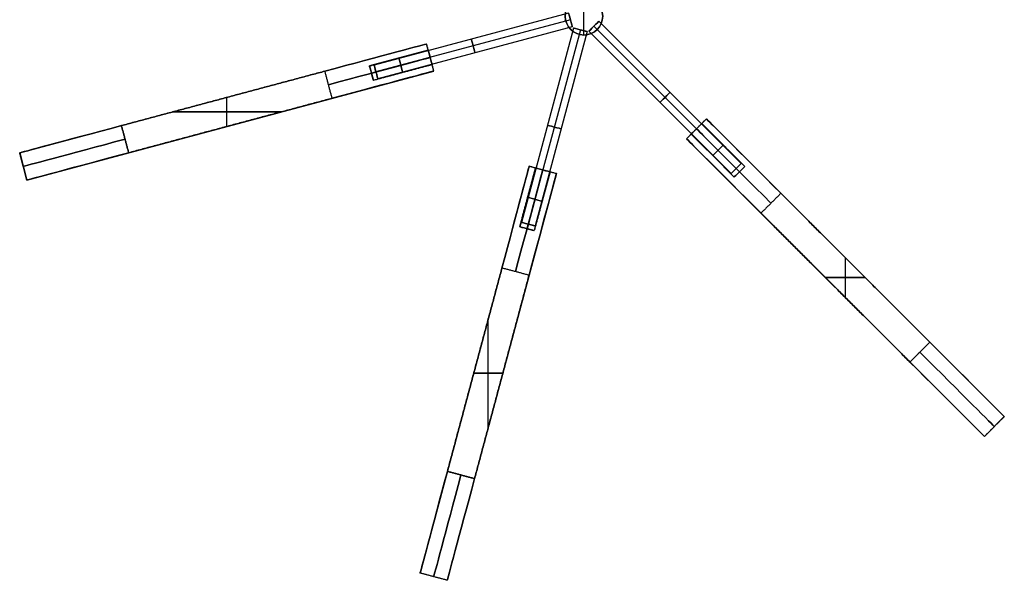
# Model space of a CAD drawing. Header units: millimetres. Extents: x -921 to 991, y -979 to 953.
# Tile 5 of 9: x 509 to 930, y -241 to -1. Entities that reach past the tile are written whole.
import ezdxf

# ---------------------------------------------------------------- set-up
doc = ezdxf.new("R2010")
doc.units = ezdxf.units.MM
doc.layers.add('Default', color=7, linetype='Continuous', true_color=0x000000)

msp = doc.modelspace()

# ---------------------------------------------------------------- linework, layer by layer
at = {"layer": 'Default', "color": 33, "true_color": 0xb89960}
for p, q in [((750, -8, -380), (750, 8, -380)), ((750, -8, 380), (750, 8, 380)), ((743.43, 1.34, 180), (660.36, -20.91, 180)), ((743.43, 1.34, -180), (660.36, -20.91, -180)), ((743.43, 1.34, 180), (744.98, -4.45, 180)), ((743.43, 1.34, -180), (744.98, -4.45, -180)), ((744.2, -1.55, 183), (661.13, -23.81, 183)), ((744.2, -1.55, 177), (661.13, -23.81, 177)), ((744.2, -1.55, -177), (661.13, -23.81, -177)), ((744.2, -1.55, -183), (661.13, -23.81, -183)), ((744.2, -1.55, 177), (744.2, -1.55, 183)), ((744.2, -1.55, -183), (744.2, -1.55, -177)), ((752.12, -6.36, 180), (756.36, -2.12, 180)), ((752.12, -6.36, -180), (756.36, -2.12, -180)), ((756.36, -2.12, 180), (817.18, -62.93, 180)), ((756.36, -2.12, -180), (817.18, -62.93, -180)), ((744.98, -4.45, 180), (661.91, -26.71, 180)), ((744.98, -4.45, -180), (661.91, -26.71, -180)), ((745.55, -5.02, 180), (723.29, -88.09, 180)), ((745.55, -5.02, -180), (723.29, -88.09, -180)), ((748.45, -5.8, 183), (726.19, -88.87, 183)), ((748.45, -5.8, 177), (726.19, -88.87, 177)), ((748.45, -5.8, -177), (726.19, -88.87, -177)), ((748.45, -5.8, -183), (726.19, -88.87, -183)), ((751.34, -6.57, 180), (729.09, -89.64, 180)), ((751.34, -6.57, -180), (729.09, -89.64, -180)), ((751.34, -6.57, 180), (745.55, -5.02, 180)), ((751.34, -6.57, -180), (745.55, -5.02, -180)), ((748.45, -5.8, 183), (748.45, -5.8, 177)), ((748.45, -5.8, -177), (748.45, -5.8, -183)), ((750, -8, -380), (750, -8, 380)), ((752.12, -6.36, 180), (812.93, -67.18, 180)), ((752.12, -6.36, -180), (812.93, -67.18, -180)), ((754.24, -4.24, 183), (815.05, -65.05, 183)), ((754.24, -4.24, 177), (815.05, -65.05, 177)), ((754.24, -4.24, 177), (754.24, -4.24, 183)), ((754.24, -4.24, -177), (815.05, -65.05, -177)), ((754.24, -4.24, -183), (815.05, -65.05, -183)), ((754.24, -4.24, -183), (754.24, -4.24, -177)), ((660.36, -20.91, 180), (661.91, -26.71, 180)), ((660.36, -20.91, -180), (661.91, -26.71, -180)), ((661.13, -23.81, 177), (661.13, -23.81, 183)), ((661.13, -23.81, -183), (661.13, -23.81, -177)), ((812.93, -67.18, 180), (817.18, -62.93, 180)), ((812.93, -67.18, -180), (817.18, -62.93, -180)), ((815.05, -65.05, 177), (815.05, -65.05, 183)), ((815.05, -65.05, -183), (815.05, -65.05, -177)), ((729.09, -89.64, 180), (723.29, -88.09, 180)), ((729.09, -89.64, -180), (723.29, -88.09, -180)), ((726.19, -88.87, 183), (726.19, -88.87, 177)), ((726.19, -88.87, -177), (726.19, -88.87, -183))]:
    msp.add_line(p, q, dxfattribs=at)
at = {"layer": 'Default', "color": 37, "true_color": 0x80674d}
for p, q in [((508.9, -58.39), (682.76, -11.8)), ((685.87, -23.4), (682.76, -11.8)), ((683.49, -14.51, 180), (658.37, -21.24, 180)), ((683.49, -14.51, -180), (658.37, -21.24, -180)), ((684.32, -17.6, 176.8), (659.2, -24.33, 176.8)), ((684.32, -17.6, 183.2), (659.2, -24.33, 183.2)), ((684.32, -17.6, -183.2), (659.2, -24.33, -183.2)), ((684.32, -17.6, -176.8), (659.2, -24.33, -176.8)), ((684.32, -17.6, -255), (684.32, -17.6, -183.2)), ((684.32, -17.6, -176.8), (684.32, -17.6, 176.8)), ((684.32, -17.6, 183.2), (684.32, -17.6, 255)), ((512, -69.98), (685.87, -23.4)), ((658.37, -21.24, 180), (660.03, -27.42, 180)), ((658.37, -21.24, -180), (660.03, -27.42, -180)), ((659.2, -24.33, 176.8), (659.2, -24.33, 183.2)), ((659.2, -24.33, -183.2), (659.2, -24.33, -176.8)), ((595.83, -35.1, 300), (595.83, -35.1, -300)), ((597.38, -47.11, 300), (597.38, -34.68, 300)), ((597.38, -47.11, -300), (597.38, -34.68, -300)), ((574.2, -40.89, 300), (620.57, -40.89, 300)), ((620.57, -40.89, -300), (574.2, -40.89, -300)), ((802.33, -43.84), (793.84, -52.33)), ((802.33, -43.84), (929.61, -171.12)), ((598.94, -46.69, 300), (598.94, -46.69, -300)), ((798.08, -48.08, -255), (798.08, -48.08, -183.2)), ((798.08, -48.08, -176.8), (798.08, -48.08, 176.8)), ((798.08, -48.08, 183.2), (798.08, -48.08, 255)), ((798.08, -48.08, 176.8), (816.47, -66.47, 176.8)), ((798.08, -48.08, 183.2), (816.47, -66.47, 183.2)), ((798.08, -48.08, -183.2), (816.47, -66.47, -183.2)), ((798.08, -48.08, -176.8), (816.47, -66.47, -176.8)), ((793.84, -52.33), (921.12, -179.61)), ((512, -69.98, -255), (508.9, -58.39, -255)), ((508.9, -58.39), (512, -69.98)), ((510.45, -64.19, 255), (508.9, -58.39, 255)), ((510.45, -64.19, -255), (510.45, -64.19, 255)), ((726.6, -64.13), (680.02, -238)), ((738.2, -67.24), (691.61, -241.1)), ((729.31, -64.85, 180), (722.58, -89.97, 180)), ((732.4, -65.68, 176.8), (725.67, -90.8, 176.8)), ((732.4, -65.68, 183.2), (725.67, -90.8, 183.2)), ((732.4, -65.68, -183.2), (725.67, -90.8, -183.2)), ((732.4, -65.68, -176.8), (725.67, -90.8, -176.8)), ((726.6, -64.13), (738.2, -67.24)), ((735.49, -66.51, 180), (728.76, -91.63, 180)), ((735.49, -66.51, -180), (728.76, -91.63, -180)), ((732.4, -65.68, 255), (732.4, -65.68, 183.2)), ((732.4, -65.68, 176.8), (732.4, -65.68, -176.8)), ((732.4, -65.68, -183.2), (732.4, -65.68, -255)), ((814.21, -68.73, 180), (818.73, -64.21, 180)), ((814.21, -68.73, -180), (818.73, -64.21, -180)), ((816.47, -66.47, 176.8), (816.47, -66.47, 183.2)), ((816.47, -66.47, -183.2), (816.47, -66.47, -176.8)), ((728.76, -91.63, 180), (722.58, -89.97, 180)), ((728.76, -91.63, -180), (722.58, -89.97, -180)), ((725.67, -90.8, 183.2), (725.67, -90.8, 176.8)), ((725.67, -90.8, -176.8), (725.67, -90.8, -183.2)), ((861.72, -120.21, 300), (861.72, -103.24, 300)), ((861.72, -120.21, -300), (861.72, -103.24, -300)), ((720.42, -109.06, -300), (714.96, -107.6, -300)), ((865.97, -107.48, -300), (865.97, -107.48, 300)), ((853.24, -111.72, 300), (870.21, -111.72, 300)), ((870.21, -111.72, -300), (853.24, -111.72, -300)), ((857.48, -115.97, -300), (857.48, -115.97, 300)), ((709.11, -175.8, 300), (709.11, -129.43, 300)), ((709.11, -175.8, -300), (709.11, -129.43, -300)), ((703.31, -151.06, -300), (703.31, -151.06, 300)), ((702.89, -152.62, 300), (715.32, -152.62, 300)), ((715.32, -152.62, -300), (702.89, -152.62, -300)), ((714.9, -154.17, -300), (714.9, -154.17, 300)), ((929.61, -171.12, -255), (921.12, -179.61, -255)), ((921.12, -179.61), (929.61, -171.12)), ((929.61, -171.12, 255), (921.12, -179.61, 255)), ((925.36, -175.36, -255), (925.36, -175.36, 255)), ((691.61, -241.1), (680.02, -238)), ((691.61, -241.1, 255), (680.02, -238, 255)), ((685.81, -239.55, 255), (685.81, -239.55, -255))]:
    msp.add_line(p, q, dxfattribs=at)
at = {"layer": 'Default', "color": 33, "true_color": 0xb89960}
for centre in [(750, 0, -380), (750, 0)]:
    msp.add_circle(centre, 8, dxfattribs=at)
at = {"layer": 'Default', "color": 33, "true_color": 0xb89960, "extrusion": (0, 0, -1)}
msp.add_circle((-750, 0, -380), 8, dxfattribs=at)
at = {"layer": 'Default', "color": 33, "true_color": 0xb89960, "extrusion": (-0.965926, -0.258819, 0)}
for centre in [(194.11, 180, -718.44), (194.11, -180, -718.44), (194.11, 180, -675.44), (194.11, -180, -675.44)]:
    msp.add_circle(centre, 3, dxfattribs=at)
at = {"layer": 'Default', "color": 33, "true_color": 0xb89960, "extrusion": (0.707107, -0.707107, 0)}
for centre in [(530.33, 180, 536.33), (530.33, -180, 536.33), (530.33, 180, 579.33), (530.33, -180, 579.33)]:
    msp.add_circle(centre, 3, dxfattribs=at)
at = {"layer": 'Default', "color": 33, "true_color": 0xb89960, "extrusion": (-0.258819, -0.965926, 0)}
for centre in [(724.44, 180, -188.11), (724.44, -180, -188.11), (724.44, 180, -145.11), (724.44, -180, -145.11)]:
    msp.add_circle(centre, 3, dxfattribs=at)
at = {"layer": 'Default', "color": 33, "true_color": 0xb89960, "extrusion": (0.965926, 0.258819, 0)}
for centre in [(-194.11, 180, 632.44), (-194.11, -180, 632.44)]:
    msp.add_circle(centre, 3, dxfattribs=at)
at = {"layer": 'Default', "color": 33, "true_color": 0xb89960, "extrusion": (-0.707107, 0.707107, 0)}
for centre in [(-530.33, 180, -622.33), (-530.33, -180, -622.33)]:
    msp.add_circle(centre, 3, dxfattribs=at)
at = {"layer": 'Default', "color": 33, "true_color": 0xb89960, "extrusion": (0.258819, 0.965926, 0)}
for centre in [(-724.44, 180, 102.11), (-724.44, -180, 102.11)]:
    msp.add_circle(centre, 3, dxfattribs=at)
at = {"layer": 'Default', "color": 37, "true_color": 0x80674d, "extrusion": (0.258819, -0.965926, 3.74454e-09)}
for centre, start, end in [((611.44, 255, 188.11), 360, 90), ((521.44, -255, 188.11), 180, 270)]:
    msp.add_arc(centre, 45, start, end, dxfattribs=at)
at = {"layer": 'Default', "color": 37, "true_color": 0x80674d, "extrusion": (0.258819, -0.965926, -3.74454e-09)}
for centre, start, end in [((611.44, -255, 188.11), 270, 0), ((521.44, 255, 188.11), 90, 180)]:
    msp.add_arc(centre, 45, start, end, dxfattribs=at)
at = {"layer": 'Default', "color": 37, "true_color": 0x80674d, "extrusion": (-0.965926, -0.258819, -5.55178e-09)}
for centre in [(194.11, 180, -656.44), (194.11, -180, -656.44)]:
    msp.add_arc(centre, 3.2, 90, 180, dxfattribs=at)
at = {"layer": 'Default', "color": 37, "true_color": 0x80674d, "extrusion": (-0.965926, -0.258819, 5.55174e-09)}
msp.add_arc((194.11, 180, -656.44), 3.2, 180, 270, dxfattribs=at)
at = {"layer": 'Default', "color": 37, "true_color": 0x80674d, "extrusion": (-0.965926, -0.258819, 5.55175e-09)}
msp.add_arc((194.11, -180, -656.44), 3.2, 180, 270, dxfattribs=at)
at = {"layer": 'Default', "color": 37, "true_color": 0x80674d, "extrusion": (-0.258819, 0.965926, 0)}
for centre, start, end in [((-611.44, 255, -194.11), 90, 180), ((-611.44, -255, -194.11), 180, 270), ((-521.44, -255, -194.11), 270, 360), ((-521.44, 255, -194.11), 0, 90)]:
    msp.add_arc(centre, 45, start, end, dxfattribs=at)
at = {"layer": 'Default', "color": 37, "true_color": 0x80674d, "extrusion": (-0.965926, -0.258819, 0)}
for centre, start, end in [((194.11, 180, -643.44), 180, 0), ((194.11, 180, -643.44), 360, 180), ((194.11, -180, -643.44), 180, 0), ((194.11, -180, -643.44), 360, 180), ((194.11, 180, -630.44), 180, 0), ((194.11, 180, -630.44), 0, 180), ((194.11, -180, -630.44), 180, 0), ((194.11, -180, -630.44), 0, 180)]:
    msp.add_arc(centre, 3.2, start, end, dxfattribs=at)
at = {"layer": 'Default', "color": 37, "true_color": 0x80674d, "extrusion": (-0.965926, -0.258819, 1.72442e-09)}
msp.add_arc((194.11, 180, -656.44), 3.2, 360, 90, dxfattribs=at)
at = {"layer": 'Default', "color": 37, "true_color": 0x80674d, "extrusion": (-0.965926, -0.258819, -1.72442e-09)}
msp.add_arc((194.11, 180, -656.44), 3.2, 270, 0, dxfattribs=at)
at = {"layer": 'Default', "color": 37, "true_color": 0x80674d, "extrusion": (-0.965926, -0.258819, 1.72445e-09)}
msp.add_arc((194.11, -180, -656.44), 3.2, 360, 90, dxfattribs=at)
at = {"layer": 'Default', "color": 37, "true_color": 0x80674d, "extrusion": (-0.965926, -0.258819, -1.72445e-09)}
msp.add_arc((194.11, -180, -656.44), 3.2, 270, 0, dxfattribs=at)
at = {"layer": 'Default', "color": 37, "true_color": 0x80674d, "extrusion": (-0.258819, 0.965926, -3.74454e-09)}
for centre, start, end in [((-611.44, 255, -200.11), 90, 180), ((-521.44, -255, -200.11), 270, 0)]:
    msp.add_arc(centre, 45, start, end, dxfattribs=at)
at = {"layer": 'Default', "color": 37, "true_color": 0x80674d, "extrusion": (-0.258819, 0.965926, 3.74454e-09)}
for centre, start, end in [((-611.44, -255, -200.11), 180, 270), ((-521.44, 255, -200.11), 360, 90)]:
    msp.add_arc(centre, 45, start, end, dxfattribs=at)
at = {"layer": 'Default', "color": 37, "true_color": 0x80674d, "extrusion": (0.707107, -0.707107, 9.4369e-15)}
msp.add_arc((530.33, 180, 598.33), 3.2, 0, 90, dxfattribs=at)
at = {"layer": 'Default', "color": 37, "true_color": 0x80674d, "extrusion": (0.707107, -0.707107, 2.51213e-14)}
msp.add_arc((530.33, 180, 598.33), 3.2, 270, 360, dxfattribs=at)
at = {"layer": 'Default', "color": 37, "true_color": 0x80674d, "extrusion": (0.707107, -0.707107, 2.51188e-14)}
msp.add_arc((530.33, -180, 598.33), 3.2, 0, 90, dxfattribs=at)
at = {"layer": 'Default', "color": 37, "true_color": 0x80674d, "extrusion": (0.707107, -0.707107, 2.19813e-14)}
msp.add_arc((530.33, -180, 598.33), 3.2, 270, 360, dxfattribs=at)
at = {"layer": 'Default', "color": 37, "true_color": 0x80674d, "extrusion": (-0.707107, -0.707107, 1.57136e-10)}
msp.add_arc((643.33, -255, -536.33), 45, 180, 270, dxfattribs=at)
at = {"layer": 'Default', "color": 37, "true_color": 0x80674d, "extrusion": (-0.707107, -0.707107, -1.57134e-10)}
msp.add_arc((643.33, 255, -536.33), 45, 90, 180, dxfattribs=at)
at = {"layer": 'Default', "color": 37, "true_color": 0x80674d, "extrusion": (0.707107, -0.707107, -6.28037e-15)}
msp.add_arc((530.33, 180, 598.33), 3.2, 90, 180, dxfattribs=at)
at = {"layer": 'Default', "color": 37, "true_color": 0x80674d, "extrusion": (0.707107, -0.707107, 1.11022e-14)}
msp.add_arc((530.33, 180, 598.33), 3.2, 180, 270, dxfattribs=at)
at = {"layer": 'Default', "color": 37, "true_color": 0x80674d, "extrusion": (0.707107, -0.707107, -3.11577e-15)}
msp.add_arc((530.33, -180, 598.33), 3.2, 90, 180, dxfattribs=at)
at = {"layer": 'Default', "color": 37, "true_color": 0x80674d, "extrusion": (0.707107, -0.707107, 1.56819e-14)}
msp.add_arc((530.33, -180, 598.33), 3.2, 180, 270, dxfattribs=at)
at = {"layer": 'Default', "color": 37, "true_color": 0x80674d, "extrusion": (-0.707107, -0.707107, 0)}
for centre, start, end in [((643.33, 255, -530.33), 90, 180), ((643.33, -255, -530.33), 180, 270), ((733.33, -255, -530.33), 270, 360), ((733.33, 255, -530.33), 360, 90)]:
    msp.add_arc(centre, 45, start, end, dxfattribs=at)
at = {"layer": 'Default', "color": 37, "true_color": 0x80674d, "extrusion": (0.707107, 0.707107, -1.57137e-10)}
msp.add_arc((-643.33, 255, 524.33), 45, 0, 90, dxfattribs=at)
at = {"layer": 'Default', "color": 37, "true_color": 0x80674d, "extrusion": (0.707107, 0.707107, 1.57135e-10)}
msp.add_arc((-643.33, -255, 524.33), 45, 270, 360, dxfattribs=at)
at = {"layer": 'Default', "color": 37, "true_color": 0x80674d, "extrusion": (0.707107, -0.707107, 0)}
for centre, start, end in [((530.33, 180, 611.33), 180, 0), ((530.33, 180, 611.33), 360, 180), ((530.33, -180, 611.33), 180, 0), ((530.33, -180, 611.33), 0, 180), ((530.33, 180, 624.33), 180, 0), ((530.33, 180, 624.33), 0, 180), ((530.33, -180, 624.33), 180, 0), ((530.33, -180, 624.33), 0, 180)]:
    msp.add_arc(centre, 3.2, start, end, dxfattribs=at)
at = {"layer": 'Default', "color": 37, "true_color": 0x80674d, "extrusion": (0.965926, -0.258819, -3.74454e-09)}
for centre, start, end in [((81.11, 255, 718.44), 360, 90), ((-8.89, -255, 718.44), 180, 270)]:
    msp.add_arc(centre, 45, start, end, dxfattribs=at)
at = {"layer": 'Default', "color": 37, "true_color": 0x80674d, "extrusion": (0.965926, -0.258819, 3.74454e-09)}
for centre, start, end in [((81.11, -255, 718.44), 270, 0), ((-8.89, 255, 718.44), 90, 180)]:
    msp.add_arc(centre, 45, start, end, dxfattribs=at)
at = {"layer": 'Default', "color": 37, "true_color": 0x80674d, "extrusion": (-0.965926, 0.258819, 0)}
for centre, start, end in [((-81.11, 255, -724.44), 90, 180), ((-81.11, -255, -724.44), 180, 270), ((8.89, -255, -724.44), 270, 360), ((8.89, 255, -724.44), 360, 90)]:
    msp.add_arc(centre, 45, start, end, dxfattribs=at)
at = {"layer": 'Default', "color": 37, "true_color": 0x80674d, "extrusion": (-0.965926, 0.258819, 3.74455e-09)}
msp.add_arc((-81.11, 255, -730.44), 45, 90, 180, dxfattribs=at)
at = {"layer": 'Default', "color": 37, "true_color": 0x80674d, "extrusion": (-0.965926, 0.258819, -3.74455e-09)}
msp.add_arc((-81.11, -255, -730.44), 45, 180, 270, dxfattribs=at)
at = {"layer": 'Default', "color": 37, "true_color": 0x80674d, "extrusion": (-0.258819, -0.965926, 1.72442e-09)}
msp.add_arc((724.44, 180, -126.11), 3.2, 90, 180, dxfattribs=at)
at = {"layer": 'Default', "color": 37, "true_color": 0x80674d, "extrusion": (-0.258819, -0.965926, -1.72443e-09)}
msp.add_arc((724.44, 180, -126.11), 3.2, 180, 270, dxfattribs=at)
at = {"layer": 'Default', "color": 37, "true_color": 0x80674d, "extrusion": (-0.258819, -0.965926, 1.72441e-09)}
msp.add_arc((724.44, -180, -126.11), 3.2, 90, 180, dxfattribs=at)
at = {"layer": 'Default', "color": 37, "true_color": 0x80674d, "extrusion": (-0.258819, -0.965926, -1.72441e-09)}
msp.add_arc((724.44, -180, -126.11), 3.2, 180, 270, dxfattribs=at)
at = {"layer": 'Default', "color": 37, "true_color": 0x80674d, "extrusion": (-0.258819, -0.965926, -5.55174e-09)}
for centre in [(724.44, 180, -126.11), (724.44, -180, -126.11)]:
    msp.add_arc(centre, 3.2, 0, 90, dxfattribs=at)
at = {"layer": 'Default', "color": 37, "true_color": 0x80674d, "extrusion": (-0.258819, -0.965926, 5.55174e-09)}
for centre in [(724.44, 180, -126.11), (724.44, -180, -126.11)]:
    msp.add_arc(centre, 3.2, 270, 360, dxfattribs=at)
at = {"layer": 'Default', "color": 37, "true_color": 0x80674d, "extrusion": (-0.258819, -0.965926, -1.13687e-13)}
for centre in [(724.44, 180, -113.11), (724.44, -180, -113.11)]:
    msp.add_arc(centre, 3.2, 180, 0, dxfattribs=at)
at = {"layer": 'Default', "color": 37, "true_color": 0x80674d, "extrusion": (-0.258819, -0.965926, 1.13687e-13)}
for centre, start in [((724.44, 180, -113.11), 360), ((724.44, -180, -113.11), 0)]:
    msp.add_arc(centre, 3.2, start, 180, dxfattribs=at)
at = {"layer": 'Default', "color": 37, "true_color": 0x80674d, "extrusion": (-0.258819, -0.965926, -3.53377e-17)}
for centre in [(724.44, 180, -100.11), (724.44, -180, -100.11)]:
    msp.add_arc(centre, 3.2, 180, 0, dxfattribs=at)
at = {"layer": 'Default', "color": 37, "true_color": 0x80674d, "extrusion": (-0.258819, -0.965926, 0)}
for centre in [(724.44, 180, -100.11), (724.44, -180, -100.11)]:
    msp.add_arc(centre, 3.2, 0, 180, dxfattribs=at)
at = {"layer": 'Default', "color": 37, "true_color": 0x80674d, "extrusion": (-0.707107, -0.707107, -1.57133e-10)}
msp.add_arc((733.33, -255, -536.33), 45, 270, 360, dxfattribs=at)
at = {"layer": 'Default', "color": 37, "true_color": 0x80674d, "extrusion": (-0.707107, -0.707107, 1.57133e-10)}
msp.add_arc((733.33, 255, -536.33), 45, 0, 90, dxfattribs=at)
at = {"layer": 'Default', "color": 37, "true_color": 0x80674d, "extrusion": (0.707107, 0.707107, -1.57134e-10)}
msp.add_arc((-733.33, -255, 524.33), 45, 180, 270, dxfattribs=at)
at = {"layer": 'Default', "color": 37, "true_color": 0x80674d, "extrusion": (0.707107, 0.707107, 1.57134e-10)}
msp.add_arc((-733.33, 255, 524.33), 45, 90, 180, dxfattribs=at)
at = {"layer": 'Default', "color": 37, "true_color": 0x80674d, "extrusion": (-0.965926, 0.258819, 3.74454e-09)}
msp.add_arc((8.89, -255, -730.44), 45, 270, 0, dxfattribs=at)
at = {"layer": 'Default', "color": 37, "true_color": 0x80674d, "extrusion": (-0.965926, 0.258819, -3.74454e-09)}
msp.add_arc((8.89, 255, -730.44), 45, 360, 90, dxfattribs=at)
at = {"layer": 'Default', "color": 37, "true_color": 0x80674d}
for points in [[(685.87, -23.4, -255), (684.32, -17.6, -255), (682.76, -11.8, -255)], [(682.76, -11.8, -255), (682.76, -11.8), (682.76, -11.8, 255)], [(685.87, -23.4, 255), (684.32, -17.6, 255), (682.76, -11.8, 255)], [(658.37, -21.24, 180), (670.93, -17.87, 180), (683.49, -14.51, 180)], [(658.37, -21.24, -180), (670.93, -17.87, -180), (683.49, -14.51, -180)], [(685.15, -20.69, 180), (672.59, -24.06, 180), (660.03, -27.42, 180)], [(685.15, -20.69, -180), (672.59, -24.06, -180), (660.03, -27.42, -180)], [(639.3, -23.45, 300), (595.83, -35.1, 300), (552.36, -46.74, 300)], [(552.36, -46.74, -300), (595.83, -35.1, -300), (639.3, -23.45, -300)], [(642.4, -35.04, 300), (640.85, -29.25, 300), (639.3, -23.45, 300)], [(642.4, -35.04, -300), (640.85, -29.25, -300), (639.3, -23.45, -300)], [(685.87, -23.4, 255), (685.87, -23.4), (685.87, -23.4, -255)], [(555.47, -58.34, 300), (598.94, -46.69, 300), (642.4, -35.04, 300)], [(642.4, -35.04, -300), (598.94, -46.69, -300), (555.47, -58.34, -300)], [(802.33, -43.84, -255), (798.08, -48.08, -255), (793.84, -52.33, -255)], [(802.33, -43.84, 255), (798.08, -48.08, 255), (793.84, -52.33, 255)], [(800.35, -45.82, 180), (809.54, -55.01, 180), (818.73, -64.21, 180)], [(800.35, -45.82, -180), (809.54, -55.01, -180), (818.73, -64.21, -180)], [(802.33, -43.84, 255), (802.33, -43.84), (802.33, -43.84, -255)], [(555.47, -58.34, 300), (553.92, -52.54, 300), (552.36, -46.74, 300)], [(552.36, -46.74, -300), (553.92, -52.54, -300), (555.47, -58.34, -300)], [(814.21, -68.73, 180), (805.01, -59.54, 180), (795.82, -50.35, 180)], [(814.21, -68.73, -180), (805.01, -59.54, -180), (795.82, -50.35, -180)], [(793.84, -52.33, -255), (793.84, -52.33), (793.84, -52.33, 255)], [(512, -69.98, 255), (510.45, -64.19, 255), (508.9, -58.39, 255)], [(508.9, -58.39, 255), (508.9, -58.39), (508.9, -58.39, -255)], [(512, -69.98, -255), (510.45, -64.19, -255), (508.9, -58.39, -255)], [(722.58, -89.97, 180), (725.94, -77.41, 180), (729.31, -64.85, 180)], [(722.58, -89.97, -180), (725.94, -77.41, -180), (729.31, -64.85, -180)], [(738.2, -67.24, -255), (732.4, -65.68, -255), (726.6, -64.13, -255)], [(726.6, -64.13, -255), (726.6, -64.13), (726.6, -64.13, 255)], [(738.2, -67.24, 255), (732.4, -65.68, 255), (726.6, -64.13, 255)], [(735.49, -66.51, 180), (732.13, -79.07, 180), (728.76, -91.63, 180)], [(735.49, -66.51, -180), (732.13, -79.07, -180), (728.76, -91.63, -180)], [(738.2, -67.24, 255), (738.2, -67.24), (738.2, -67.24, -255)], [(512, -69.98, -255), (512, -69.98), (512, -69.98, 255)], [(834.15, -75.66, 300), (829.9, -79.9, 300), (825.66, -84.15, 300)], [(834.15, -75.66, -300), (829.9, -79.9, -300), (825.66, -84.15, -300)], [(897.79, -139.3, 300), (865.97, -107.48, 300), (834.15, -75.66, 300)], [(834.15, -75.66, -300), (865.97, -107.48, -300), (897.79, -139.3, -300)], [(825.66, -84.15, 300), (857.48, -115.97, 300), (889.3, -147.79, 300)], [(889.3, -147.79, -300), (857.48, -115.97, -300), (825.66, -84.15, -300)], [(714.96, -107.6, 300), (703.31, -151.06, 300), (691.66, -194.53, 300)], [(691.66, -194.53, -300), (703.31, -151.06, -300), (714.96, -107.6, -300)], [(726.55, -110.7, 300), (720.75, -109.15, 300), (714.96, -107.6, 300)], [(726.55, -110.7, -300), (720.75, -109.15, -300), (714.96, -107.6, -300)], [(703.26, -197.64, 300), (714.9, -154.17, 300), (726.55, -110.7, 300)], [(726.55, -110.7, -300), (714.9, -154.17, -300), (703.26, -197.64, -300)], [(889.3, -147.79, -300), (893.54, -143.54, -300), (897.79, -139.3, -300)], [(897.79, -139.3, 300), (893.54, -143.54, 300), (889.3, -147.79, 300)], [(929.61, -171.12, -255), (925.36, -175.36, -255), (921.12, -179.61, -255)], [(929.61, -171.12, 255), (925.36, -175.36, 255), (921.12, -179.61, 255)], [(929.61, -171.12, -255), (929.61, -171.12), (929.61, -171.12, 255)], [(921.12, -179.61, 255), (921.12, -179.61), (921.12, -179.61, -255)], [(703.26, -197.64, 300), (697.46, -196.08, 300), (691.66, -194.53, 300)], [(691.66, -194.53, -300), (697.46, -196.08, -300), (703.26, -197.64, -300)], [(691.61, -241.1, 255), (685.81, -239.55, 255), (680.02, -238, 255)], [(680.02, -238, 255), (680.02, -238), (680.02, -238, -255)], [(691.61, -241.1, -255), (685.81, -239.55, -255), (680.02, -238, -255)], [(691.61, -241.1, -255), (691.61, -241.1), (691.61, -241.1, 255)]]:
    msp.add_open_spline(points, degree=2, dxfattribs=at)

doc.saveas('drawing.dxf')
